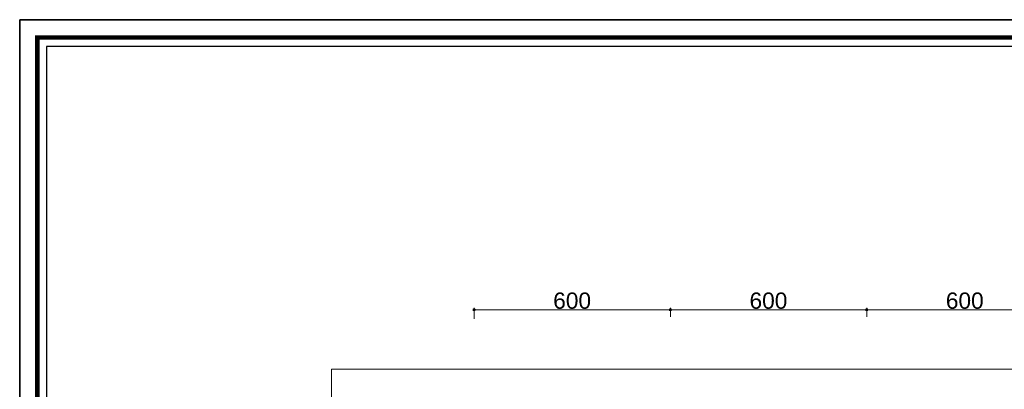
# Model space of a CAD drawing. Header units: metres. Extents: x 5.7 to 89.8, y 4 to 63.5.
# Tile 15 of 45: x 5.7 to 35.8, y 52.2 to 63.5. Entities that reach past the tile are written whole.
import ezdxf

# ---------------------------------------------------------------- set-up
doc = ezdxf.new("R2010")
doc.units = ezdxf.units.M
doc.header["$MEASUREMENT"] = 0
for name, color, linetype in [('PDF10_dim', 7, 'Continuous'), ('PDF10_furn', 7, 'Continuous'), ('PDF10_KADR', 7, 'Continuous'), ('PDF10_Text', 7, 'Continuous'), ('PDF10_W', 7, 'Continuous')]:
    doc.layers.add(name, color=color, linetype=linetype)
doc.styles.add('PDF Arial', font='arial.ttf')

msp = doc.modelspace()

# ---------------------------------------------------------------- linework, layer by layer
at = {"layer": 'PDF10_dim', "lineweight": 20}
for points in [[(19.583, 54.346), (19.583, 54.683)], [(25.487, 54.625), (19.689, 54.625)], [(31.488, 54.625), (25.68, 54.625)], [(37.488, 54.625), (31.68, 54.625)]]:
    msp.add_lwpolyline(points, dxfattribs=at)
for points in [[(25.584, 54.683), (25.584, 54.403)], [(31.584, 54.683), (31.584, 54.403)]]:
    msp.add_lwpolyline(points, close=True, dxfattribs=at)
at = {"layer": 'PDF10_furn', "lineweight": 9}
msp.add_lwpolyline([(58.185, 29.016), (58.185, 18.017), (15.23, 18.017), (15.23, 52.814), (66.083, 52.814), (66.083, 29.016)], close=True, dxfattribs=at)
at = {"layer": 'PDF10_KADR', "lineweight": 25}
for points in [[(5.695, 4.013), (89.785, 4.013), (89.785, 63.476), (5.695, 63.476)], [(5.695, 63.476), (89.785, 63.476), (89.785, 4.013), (5.695, 4.013)], [(6.514, 4.832), (88.841, 4.832), (88.841, 62.657), (6.514, 62.657)]]:
    msp.add_lwpolyline(points, close=True, dxfattribs=at)
at = {"layer": 'PDF10_KADR', "lineweight": 0, "const_width": 0.135}
msp.add_lwpolyline([(6.235, 62.937), (6.235, 4.552), (89.111, 4.552), (89.111, 62.937)], close=True, dxfattribs=at)
at = {"layer": 'PDF10_W', "lineweight": 9}
for points in [[(19.632, 54.625), (19.689, 54.625)], [(25.536, 54.625), (25.487, 54.625)], [(25.632, 54.625), (25.68, 54.625)], [(31.536, 54.625), (31.488, 54.625)], [(31.632, 54.625), (31.68, 54.625)]]:
    msp.add_lwpolyline(points, dxfattribs=at)
at = {"layer": 'PDF10_W', "transparency": 33554559}
for points in [[(19.545, 54.654), (19.583, 54.625), (19.535, 54.625)], [(19.535, 54.625), (19.545, 54.586), (19.583, 54.625)], [(19.583, 54.673), (19.545, 54.654), (19.583, 54.625)], [(19.545, 54.586), (19.583, 54.625), (19.583, 54.577)], [(19.583, 54.625), (19.622, 54.654), (19.583, 54.673)], [(19.632, 54.625), (19.583, 54.625), (19.622, 54.654)], [(19.583, 54.625), (19.583, 54.577), (19.622, 54.586)], [(19.622, 54.586), (19.632, 54.625), (19.583, 54.625)], [(25.545, 54.654), (25.584, 54.625), (25.536, 54.625)], [(25.545, 54.654), (25.536, 54.625), (25.584, 54.625)], [(25.536, 54.625), (25.545, 54.586), (25.584, 54.625)], [(25.536, 54.625), (25.584, 54.625), (25.545, 54.586)], [(25.584, 54.673), (25.545, 54.654), (25.584, 54.625)], [(25.584, 54.625), (25.584, 54.673), (25.545, 54.654)], [(25.545, 54.586), (25.584, 54.625), (25.584, 54.577)], [(25.584, 54.625), (25.545, 54.586), (25.584, 54.577)], [(25.584, 54.625), (25.622, 54.654), (25.584, 54.673)], [(25.622, 54.654), (25.584, 54.625), (25.584, 54.673)], [(25.632, 54.625), (25.584, 54.625), (25.622, 54.654)], [(25.632, 54.625), (25.622, 54.654), (25.584, 54.625)], [(25.584, 54.625), (25.584, 54.577), (25.622, 54.586)], [(25.622, 54.586), (25.632, 54.625), (25.584, 54.625)], [(25.584, 54.577), (25.622, 54.586), (25.584, 54.625)], [(25.622, 54.586), (25.584, 54.625), (25.632, 54.625)], [(31.545, 54.654), (31.584, 54.625), (31.536, 54.625)], [(31.545, 54.654), (31.536, 54.625), (31.584, 54.625)], [(31.536, 54.625), (31.545, 54.586), (31.584, 54.625)], [(31.536, 54.625), (31.584, 54.625), (31.545, 54.586)], [(31.584, 54.673), (31.545, 54.654), (31.584, 54.625)], [(31.584, 54.625), (31.584, 54.673), (31.545, 54.654)], [(31.545, 54.586), (31.584, 54.625), (31.584, 54.577)], [(31.584, 54.625), (31.545, 54.586), (31.584, 54.577)], [(31.584, 54.625), (31.622, 54.654), (31.584, 54.673)], [(31.622, 54.654), (31.584, 54.625), (31.584, 54.673)], [(31.632, 54.625), (31.584, 54.625), (31.622, 54.654)], [(31.632, 54.625), (31.622, 54.654), (31.584, 54.625)], [(31.584, 54.625), (31.584, 54.577), (31.622, 54.586)], [(31.622, 54.586), (31.632, 54.625), (31.584, 54.625)], [(31.584, 54.577), (31.622, 54.586), (31.584, 54.625)], [(31.622, 54.586), (31.584, 54.625), (31.632, 54.625)]]:
    msp.add_solid(points, dxfattribs=at)

# ---------------------------------------------------------------- texts
at = {"layer": 'PDF10_Text', "char_height": 0.4964, "attachment_point": 7, "style": 'PDF Arial'}
for insert in [(22.001, 54.646), (28.001, 54.646), (34.001, 54.646)]:
    msp.add_mtext('600', dxfattribs=dict(at, insert=insert))

doc.saveas('drawing.dxf')
